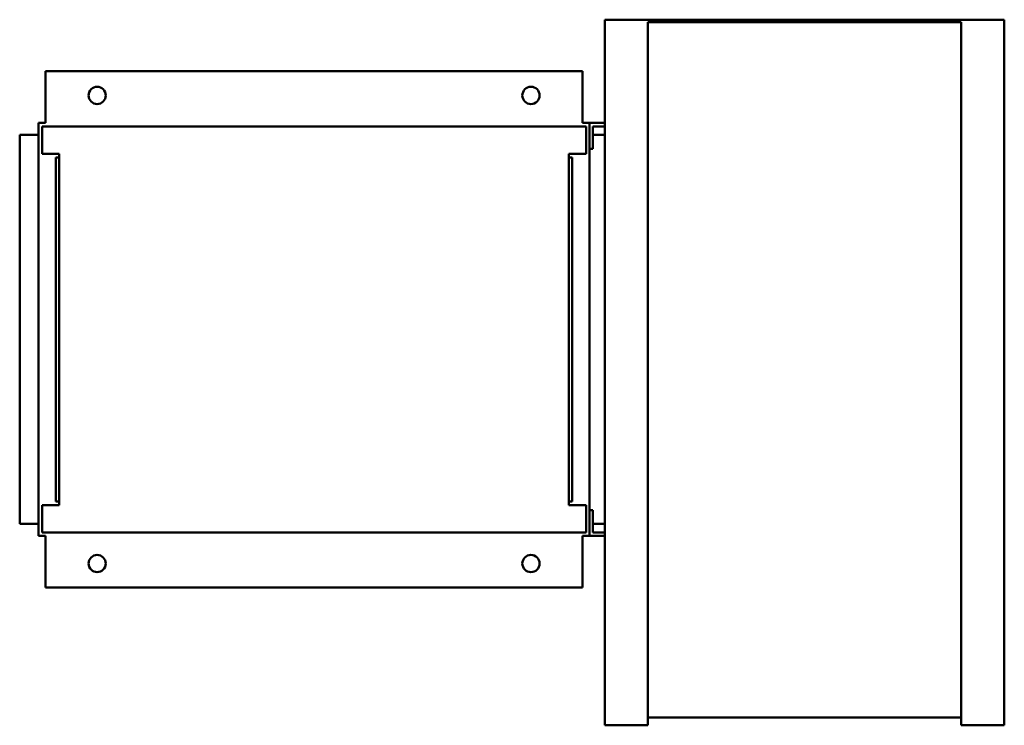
# Model space of a CAD drawing. Header units: millimetres. Extents: x 134 to 706, y 92 to 502.
import ezdxf

# ---------------------------------------------------------------- set-up
doc = ezdxf.new("R2010")
doc.units = ezdxf.units.MM
doc.header["$LTSCALE"] = 2
doc.layers.add('Widoczne (ISO)', color=7, linetype='Continuous', lineweight=50)

msp = doc.modelspace()

# ---------------------------------------------------------------- linework, layer by layer
at = {"layer": 'Widoczne (ISO)'}
for p, q in [((474, 502), (706, 502)), ((474, 92), (474, 502)), ((499, 500.5), (681, 500.5)), ((499, 92), (499, 500.5)), ((681, 92), (681, 500.5)), ((706, 92), (706, 502)), ((149, 442), (149, 472)), ((149, 472), (461, 472)), ((461, 472), (461, 442)), ((145, 442), (149, 442)), ((145, 442), (145, 202)), ((461, 442), (465, 442)), ((474, 442), (465, 442)), ((465, 442), (465, 202)), ((134, 435), (134, 209)), ((145, 435), (134, 435)), ((147, 440), (463, 440)), ((147, 424), (147, 440)), ((463, 440), (463, 424)), ((467, 440), (474, 440)), ((467, 427), (467, 440)), ((474, 435), (467, 435)), ((157, 424), (147, 424)), ((157, 422), (157, 424)), ((453, 422), (453, 424)), ((463, 424), (453, 424)), ((467, 427), (465, 427)), ((155, 422), (157, 422)), ((155, 422), (155, 222)), ((157, 422), (157, 222)), ((453, 222), (453, 422)), ((453, 422), (455, 422)), ((455, 222), (455, 422)), ((147, 204), (147, 220)), ((147, 220), (157, 220)), ((157, 222), (155, 222)), ((157, 222), (157, 220)), ((455, 222), (453, 222)), ((453, 222), (453, 220)), ((453, 220), (463, 220)), ((463, 220), (463, 204)), ((465, 217), (467, 217)), ((467, 204), (467, 217)), ((145, 209), (134, 209)), ((474, 209), (467, 209)), ((149, 202), (145, 202)), ((463, 204), (147, 204)), ((149, 172), (149, 202)), ((461, 202), (461, 172)), ((465, 202), (461, 202)), ((465, 202), (474, 202)), ((474, 204), (467, 204)), ((461, 172), (149, 172)), ((499, 92), (474, 92)), ((499, 96.46), (681, 96.46)), ((706, 92), (681, 92))]:
    msp.add_line(p, q, dxfattribs=at)
for centre in [(179, 458), (431, 458), (179, 186), (431, 186)]:
    msp.add_circle(centre, 5, dxfattribs=at)

doc.saveas('drawing.dxf')
